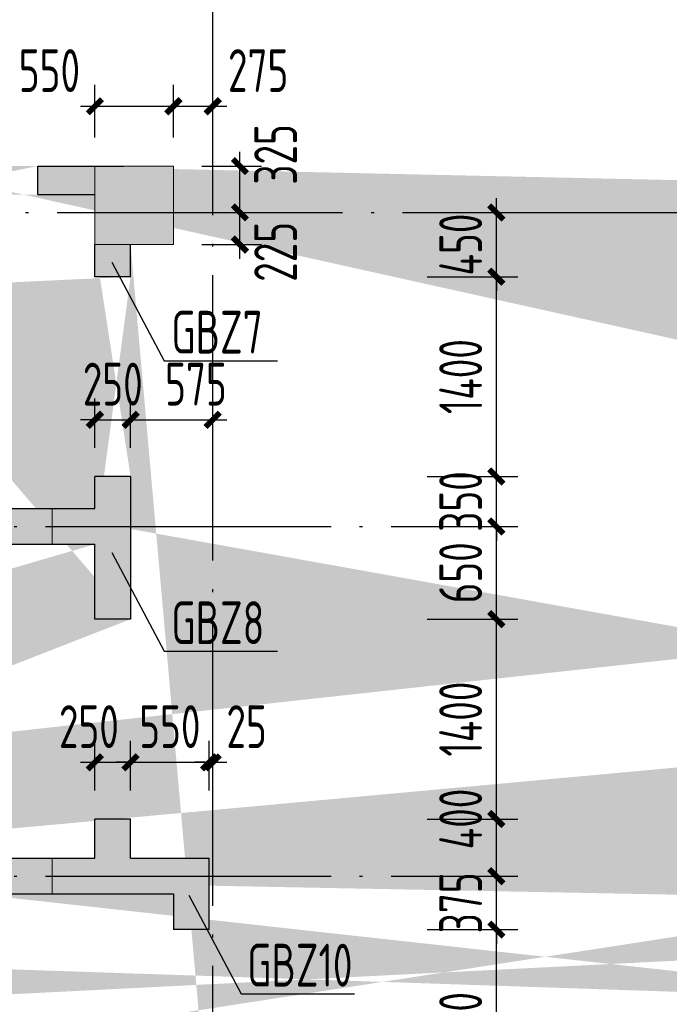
# Model space of a CAD drawing. Extents: x 200000 to 305984, y 78780 to 142585.
# Tile 15 of 25: x 254529 to 259078, y 119134 to 126033. Entities that reach past the tile are written whole.
import ezdxf

# ---------------------------------------------------------------- set-up
doc = ezdxf.new("R2010")
doc.units = 0
doc.header["$LTSCALE"] = 1000
doc.linetypes.add('DOTE', pattern=[2.42, 2, -0.2, 0.02, -0.2])
doc.layers.get('0').update_dxf_attribs({"linetype": 'CONTINUOUS'})
doc.layers.get('Defpoints').update_dxf_attribs({"linetype": 'CONTINUOUS'})
doc.layers.add('S-COLU', color=6, linetype='CONTINUOUS', lineweight=0, transparency=0.54)
for name, color, linetype in [('S-COLU_DE_TEXT', 7, 'CONTINUOUS'), ('S-COLU_HATCH', 254, 'CONTINUOUS'), ('S-DOTE', 253, 'DOTE'), ('S-PUB_DIM', 3, 'CONTINUOUS'), ('S-TEXT', 7, 'CONTINUOUS'), ('S-WALL', 2, 'CONTINUOUS'), ('S-WALL_HATCH', 252, 'CONTINUOUS')]:
    doc.layers.add(name, color=color, linetype=linetype)
doc.layers.add('S-COLU_TH', color=6, linetype='CONTINUOUS', lineweight=0)
doc.styles.add('TSSD_DIMENSION_T3', font='tssdeng.shx', dxfattribs={"width": 0.7, "bigfont": 'Tssdchn.shx'})
doc.styles.add('TSSD_Rein', font='tssdeng.shx', dxfattribs={"width": 0.7, "bigfont": 'Tssdchn.shx'})
doc.dimstyles.new('TSSD_100_100&&100', dxfattribs={"dimtxt": 300, "dimasz": 100, "dimexe": 150, "dimexo": 200, "dimgap": 100, "dimtad": 1, "dimdec": 0, "dimzin": 0, "dimdsep": 46, "dimtxsty": 'TSSD_DIMENSION_T3', "dimblk": 'ARCHTICK', "dimcen": 0, "dimdle": 100, "dimclrt": 7, "dimadec": 0, "dimazin": 0, "dimtfac": 1, "dimtdec": 0, "dimtix": 1, "dimtmove": 2, "dimatfit": 3, "dimfxl": 10000, "dimtolj": 1, "dimtzin": 0, "dimarcsym": 0})

# ---------------------------------------------------------------- blocks, each defined once
blk = doc.blocks.new('A$C338D70EA')
at = {"layer": 'S-DOTE', "linetype": 'DOTE'}
for p, q in [((49450, 2250), (49450, 34114.7)), ((4800, 31309.5), (80450, 31309.5))]:
    blk.add_line(p, q, dxfattribs=at)
blk = doc.blocks.new('A$C1D0C3E71')
at = {"layer": 'S-COLU_HATCH'}
h = blk.add_hatch(color=256, dxfattribs=at)
h.paths.add_polyline_path([(43150, 24000), (43700, 24000), (43700, 24550), (43150, 24550)], flags=17)
edge = h.paths.add_edge_path()
edge.add_line((42750, 24350), (42750, 24550))
edge.add_line((41750, 24350), (41750, 24550))
edge.add_line((66400, 19075), (66150, 19075))
edge.add_line((66400, 22075), (66150, 22075))
edge.add_line((33500, 19075), (33250, 19075))
edge.add_line((33500, 22075), (33250, 22075))
edge.add_line((30300, 19075), (30050, 19075))
edge.add_line((30300, 22075), (30050, 22075))
edge.add_line((8150, 19075), (7900, 19075))
edge.add_line((8150, 22075), (7900, 22075))
edge.add_line((43400, 23775), (43400, 24000))
edge.add_line((43950, 17800), (43700, 17800))
edge.add_line((43700, 17200), (43700, 17800))
edge.add_line((43950, 17200), (43950, 17800))
edge.add_line((41350, 17800), (41100, 17800))
edge.add_line((41100, 17200), (41100, 17800))
edge.add_line((41350, 17200), (41350, 17800))
edge.add_line((33250, 22075), (33250, 24000))
edge.add_line((33250, 17200), (33250, 19075))
edge.add_line((33500, 22075), (33500, 24000))
edge.add_line((33500, 17200), (33500, 19075))
edge.add_line((30050, 22075), (30050, 24000))
edge.add_line((30050, 17200), (30050, 19075))
edge.add_line((30300, 22075), (30300, 24000))
edge.add_line((30300, 17200), (30300, 19075))
edge.add_line((7900, 22075), (7900, 24000))
edge.add_line((7900, 17200), (7900, 19075))
edge.add_line((8150, 22075), (8150, 24000))
edge.add_line((8150, 17200), (8150, 19075))
edge.add_line((1050, 16650), (1050, 16900))
edge.add_line((550, 16900), (1050, 16900))
edge.add_line((550, 16650), (1050, 16650))
edge.add_line((74300, 20350), (74050, 20350))
edge.add_line((74050, 20350), (74050, 24000))
edge.add_line((74300, 20350), (74300, 24000))
edge.add_line((74300, 17850), (74050, 17850))
edge.add_line((74050, 17200), (74050, 17850))
edge.add_line((74300, 17200), (74300, 17850))
edge.add_line((250, 20350), (250, 24000))
edge.add_line((250, 17200), (250, 17850))
edge.add_line((66700, 7650), (67800, 7650))
edge.add_line((66700, 7400), (67800, 7400))
edge.add_line((44250, 7350), (45275, 7350))
edge.add_line((44250, 7100), (45275, 7100))
edge.add_line((550, 7650), (1650, 7650))
edge.add_line((550, 7400), (1650, 7400))
edge.add_line((74300, 9425), (74050, 9425))
edge.add_line((74050, 7650), (74050, 9425))
edge.add_line((74300, 7650), (74300, 9425))
edge.add_line((66150, 7650), (66150, 9425))
edge.add_line((66400, 7650), (66400, 9425))
edge.add_line((7900, 7650), (7900, 9425))
edge.add_line((8150, 7650), (8150, 9425))
edge.add_line((250, 7650), (250, 9425))
edge.add_line((66150, 9425), (66400, 9425))
edge.add_line((44000, 9425), (44250, 9425))
edge.add_line((30050, 9425), (30300, 9425))
edge.add_line((7900, 9425), (8150, 9425))
edge.add_line((72650, 7400), (72650, 7650))
edge.add_line((67800, 7650), (67800, 7400))
edge.add_line((45275, 7350), (45275, 7100))
edge.add_line((29025, 7100), (29025, 7350))
edge.add_line((6500, 7400), (6500, 7650))
edge.add_line((1650, 7650), (1650, 7400))
edge.add_line((72650, 7650), (73750, 7650))
edge.add_line((72650, 7400), (73750, 7400))
edge.add_line((29025, 7350), (30050, 7350))
edge.add_line((29025, 7100), (30050, 7100))
edge.add_line((6500, 7650), (7600, 7650))
edge.add_line((6500, 7400), (7600, 7400))
edge.add_line((43400, 21375), (43150, 21375))
edge.add_line((43150, 21375), (43150, 21900))
edge.add_line((41350, 21375), (41100, 21375))
edge.add_line((41350, 21375), (41350, 21900))
edge.add_line((41349, 22150), (43150, 22150))
edge.add_line((41349, 21900), (43150, 21900))
edge.add_line((43400, 23775), (43150, 23775))
edge.add_line((43150, 23775), (43150, 24000))
edge.add_line((43400, 22375), (43150, 22375))
edge.add_line((43150, 22150), (43150, 22375))
edge.add_line((43400, 22375), (43400, 21375))
edge.add_line((41350, 23775), (41100, 23775))
edge.add_line((41100, 23775), (41100, 24000))
edge.add_line((41350, 23775), (41350, 24000))
edge.add_line((41350, 22375), (41100, 22375))
edge.add_line((41100, 22375), (41100, 21375))
edge.add_line((41350, 22150), (41350, 22375))
edge.add_line((73250, 16650), (73250, 16900))
edge.add_line((73250, 16900), (73750, 16900))
edge.add_line((73250, 16650), (73750, 16650))
edge.add_line((73250, 24000), (73250, 24250))
edge.add_line((73250, 24250), (73750, 24250))
edge.add_line((73250, 24000), (73750, 24000))
edge.add_line((6600, 16650), (6600, 16900))
edge.add_line((6600, 16900), (7600, 16900))
edge.add_line((6600, 16650), (7600, 16650))
edge.add_line((6600, 24000), (6600, 24250))
edge.add_line((6600, 24250), (7600, 24250))
edge.add_line((6600, 24000), (7600, 24000))
edge.add_line((44000, 7650), (44000, 9425))
edge.add_line((44250, 7650), (44250, 9425))
edge.add_line((30050, 7650), (30050, 9425))
edge.add_line((30300, 7650), (30300, 9425))
edge.add_line((67700, 24000), (67700, 24250))
edge.add_line((66700, 24250), (67700, 24250))
edge.add_line((66700, 24000), (67700, 24000))
edge.add_line((42750, 24550), (43350, 24550))
edge.add_line((41350, 24550), (41750, 24550))
edge.add_line((42750, 24350), (43150, 24350))
edge.add_line((41350, 24350), (41750, 24350))
edge.add_line((32525, 24300), (32525, 24550))
edge.add_line((32525, 24550), (32950, 24550))
edge.add_line((32525, 24300), (32950, 24300))
edge.add_line((31025, 24300), (31025, 24550))
edge.add_line((30600, 24550), (31025, 24550))
edge.add_line((30600, 24300), (31025, 24300))
edge.add_line((1050, 24000), (1050, 24250))
edge.add_line((550, 24250), (1050, 24250))
edge.add_line((550, 24000), (1050, 24000))
edge.add_line((67700, 16650), (67700, 16900))
edge.add_line((66700, 16900), (67700, 16900))
edge.add_line((66700, 16650), (67700, 16650))
edge.add_line((42500, 16650), (42500, 16900))
edge.add_line((41350, 16900), (42500, 16900))
edge.add_line((41350, 16650), (42500, 16650))
edge.add_line((32525, 16650), (32525, 16900))
edge.add_line((32525, 16900), (32950, 16900))
edge.add_line((32525, 16650), (32950, 16650))
edge.add_line((31025, 16650), (31025, 16900))
edge.add_line((30600, 16900), (31025, 16900))
edge.add_line((30600, 16650), (31025, 16650))
edge.add_line((66150, 22075), (66150, 24000))
edge.add_line((66150, 17200), (66150, 19075))
edge.add_line((66400, 22075), (66400, 24000))
edge.add_line((66400, 17200), (66400, 19075))
edge.add_line((250, 20350), (0, 20350))
edge.add_line((0, 20350), (0, 24000))
edge.add_line((250, 17850), (0, 17850))
edge.add_line((0, 17200), (0, 17850))
edge.add_line((250, 9425), (0, 9425))
edge.add_line((0, 7650), (0, 9425))
at = {"layer": 'S-WALL_HATCH'}
for points in [[(43150, 24550), (42750, 24550), (42750, 24350), (43150, 24350)], [(43400, 24000), (43150, 24000), (43150, 23775), (43400, 23775)], [(43400, 22375), (43150, 22375), (43150, 22150), (41350, 22150), (41350, 22375), (41100, 22375), (41100, 21375), (41350, 21375), (41350, 21900), (43150, 21900), (43150, 21375), (43400, 21375)]]:
    blk.add_hatch(color=256, dxfattribs=at).paths.add_polyline_path(points)
blk.add_hatch(color=256, dxfattribs=at).paths.add_polyline_path([(43950, 19200.1), (43950, 19700), (43400, 19700), (43400, 19975), (43150, 19975), (43150, 19700), (41350, 19700), (41350, 19975), (41100, 19975), (41100, 19200.1), (41350, 19200.1), (41350, 19450), (43700, 19450), (43700, 19200.1)], flags=17)
at = {"layer": 'S-COLU'}
blk.add_lwpolyline([(43150, 24000), (43700, 24000), (43700, 24550), (43150, 24550)], close=True, dxfattribs=at)
at = {"layer": 'S-WALL'}
for p, q in [((42750, 24550), (43350, 24550)), ((42750, 24350), (43150, 24350)), ((43150, 23775), (43150, 24000)), ((43400, 23775), (43400, 24000)), ((43400, 23775), (43150, 23775)), ((43150, 22150), (43150, 22375)), ((43400, 22375), (43150, 22375)), ((43400, 22375), (43400, 21375)), ((41349, 22150), (43150, 22150)), ((41349, 21900), (43150, 21900)), ((43150, 21375), (43150, 21900)), ((43400, 21375), (43150, 21375)), ((43150, 19700), (43150, 19975)), ((43400, 19975), (43150, 19975)), ((43400, 19700), (43400, 19975)), ((41350, 19700), (43150, 19700)), ((43400, 19700), (43950, 19700)), ((43950, 19200.1), (43950, 19700)), ((41350, 19450), (43700, 19450)), ((43700, 19450), (43700, 19200.1)), ((43950, 19200.1), (43700, 19200.1))]:
    blk.add_line(p, q, dxfattribs=at)
blk.add_lwpolyline([(42750, 24350), (42750, 24550)], dxfattribs=at)
blk = doc.blocks.new('A$C100C3D72')
at = {"layer": 'S-DOTE', "linetype": 'DOTE'}
for points in [[(37209, 15973.1), (42331.4, 15973.1)], [(37209, 13523.1), (42331.4, 13523.1)]]:
    blk.add_lwpolyline(points, dxfattribs=at)
blk = doc.blocks.new('_ArchTick')
at = {"color": 0, "linetype": 'ByBlock', "const_width": 0.4}
blk.add_lwpolyline([(-0.5, -0.5), (0.5, 0.5)], dxfattribs=at)
blk = doc.blocks.new('*D85')
at = {"layer": 'Defpoints', "color": 0, "transparency": 16777216}
for p in [(48016.3, 23384.6), (48701.6, 23384.6), (48016.3, 21984.5)]:
    blk.add_point(p, dxfattribs=at)
at = {"layer": 'S-PUB_DIM', "color": 0, "lineweight": -2, "transparency": 16777216}
for p, q in [((48701.6, 21884.5), (48701.6, 23484.6)), ((48216.3, 23384.6), (48851.6, 23384.6)), ((48216.3, 21984.5), (48851.6, 21984.5))]:
    blk.add_line(p, q, dxfattribs=at)
at = {"layer": 'S-PUB_DIM', "color": 0, "lineweight": -2, "transparency": 16777216, "xscale": 100, "yscale": 100, "zscale": 100}
for p, rotation in [((48701.6, 23384.6), 90), ((48701.6, 21984.5), 270)]:
    blk.add_blockref('_ArchTick', p, dxfattribs=dict(at, rotation=rotation))
at = {"layer": 'S-PUB_DIM', "color": 7, "transparency": 16777216, "insert": (48451.6, 22684.6), "char_height": 300, "attachment_point": 5, "rotation": 90, "style": 'TSSD_DIMENSION_T3'}
blk.add_mtext('\\A1;1400', dxfattribs=at)
blk = doc.blocks.new('*D86')
at = {"layer": 'Defpoints', "color": 0, "transparency": 16777216}
for p in [(48016.3, 23759.5), (48701.6, 23759.5), (48016.3, 23384.6)]:
    blk.add_point(p, dxfattribs=at)
at = {"layer": 'S-PUB_DIM', "color": 0, "lineweight": -2, "transparency": 16777216}
for p, q in [((48701.6, 23759.5), (48701.6, 23859.5)), ((48216.3, 23759.5), (48851.6, 23759.5)), ((48701.6, 23384.6), (48701.6, 23759.5)), ((48216.3, 23384.6), (48851.6, 23384.6)), ((48701.6, 23384.6), (48701.6, 23284.6))]:
    blk.add_line(p, q, dxfattribs=at)
at = {"layer": 'S-PUB_DIM', "color": 0, "lineweight": -2, "transparency": 16777216, "xscale": 100, "yscale": 100, "zscale": 100}
for p, rotation in [((48701.6, 23759.5), 270), ((48701.6, 23384.6), 90)]:
    blk.add_blockref('_ArchTick', p, dxfattribs=dict(at, rotation=rotation))
at = {"layer": 'S-PUB_DIM', "color": 7, "transparency": 16777216, "insert": (48451.6, 23572.1), "char_height": 300, "attachment_point": 5, "rotation": 90, "style": 'TSSD_DIMENSION_T3'}
blk.add_mtext('\\A1;375', dxfattribs=at)
blk = doc.blocks.new('*D87')
at = {"layer": 'Defpoints', "color": 0, "transparency": 16777216}
for p in [(48016.3, 24159.5), (48701.6, 24159.5), (48016.3, 23759.5)]:
    blk.add_point(p, dxfattribs=at)
at = {"layer": 'S-PUB_DIM', "color": 0, "lineweight": -2, "transparency": 16777216}
for p, q in [((48701.6, 23659.5), (48701.6, 24259.5)), ((48216.3, 24159.5), (48851.6, 24159.5)), ((48216.3, 23759.5), (48851.6, 23759.5))]:
    blk.add_line(p, q, dxfattribs=at)
at = {"layer": 'S-PUB_DIM', "color": 0, "lineweight": -2, "transparency": 16777216, "xscale": 100, "yscale": 100, "zscale": 100}
for p, rotation in [((48701.6, 24159.5), 90), ((48701.6, 23759.5), 270)]:
    blk.add_blockref('_ArchTick', p, dxfattribs=dict(at, rotation=rotation))
at = {"layer": 'S-PUB_DIM', "color": 7, "transparency": 16777216, "insert": (48451.6, 24159.5), "char_height": 300, "attachment_point": 5, "rotation": 90, "style": 'TSSD_DIMENSION_T3'}
blk.add_mtext('\\A1;400', dxfattribs=at)
blk = doc.blocks.new('*D88')
at = {"layer": 'Defpoints', "color": 0, "transparency": 16777216}
for p in [(48016.3, 25559.5), (48701.6, 25559.5), (48016.3, 24159.5)]:
    blk.add_point(p, dxfattribs=at)
at = {"layer": 'S-PUB_DIM', "color": 0, "lineweight": -2, "transparency": 16777216}
for p, q in [((48701.6, 24059.5), (48701.6, 25659.5)), ((48216.3, 25559.5), (48851.6, 25559.5)), ((48216.3, 24159.5), (48851.6, 24159.5))]:
    blk.add_line(p, q, dxfattribs=at)
at = {"layer": 'S-PUB_DIM', "color": 0, "lineweight": -2, "transparency": 16777216, "xscale": 100, "yscale": 100, "zscale": 100}
for p, rotation in [((48701.6, 25559.5), 90), ((48701.6, 24159.5), 270)]:
    blk.add_blockref('_ArchTick', p, dxfattribs=dict(at, rotation=rotation))
at = {"layer": 'S-PUB_DIM', "color": 7, "transparency": 16777216, "insert": (48451.6, 24859.5), "char_height": 300, "attachment_point": 5, "rotation": 90, "style": 'TSSD_DIMENSION_T3'}
blk.add_mtext('\\A1;1400', dxfattribs=at)
blk = doc.blocks.new('*D89')
at = {"layer": 'Defpoints', "color": 0, "transparency": 16777216}
for p in [(48016.3, 26209.5), (48701.6, 26209.5), (48016.3, 25559.5)]:
    blk.add_point(p, dxfattribs=at)
at = {"layer": 'S-PUB_DIM', "color": 0, "lineweight": -2, "transparency": 16777216}
for p, q in [((48701.6, 25459.5), (48701.6, 26309.5)), ((48216.3, 26209.5), (48851.6, 26209.5)), ((48216.3, 25559.5), (48851.6, 25559.5))]:
    blk.add_line(p, q, dxfattribs=at)
at = {"layer": 'S-PUB_DIM', "color": 0, "lineweight": -2, "transparency": 16777216, "xscale": 100, "yscale": 100, "zscale": 100}
for p, rotation in [((48701.6, 26209.5), 90), ((48701.6, 25559.5), 270)]:
    blk.add_blockref('_ArchTick', p, dxfattribs=dict(at, rotation=rotation))
at = {"layer": 'S-PUB_DIM', "color": 7, "transparency": 16777216, "insert": (48451.6, 25884.5), "char_height": 300, "attachment_point": 5, "rotation": 90, "style": 'TSSD_DIMENSION_T3'}
blk.add_mtext('\\A1;650', dxfattribs=at)
blk = doc.blocks.new('*D90')
at = {"layer": 'Defpoints', "color": 0, "transparency": 16777216}
for p in [(48016.3, 26559.5), (48701.6, 26559.5), (48016.3, 26209.5)]:
    blk.add_point(p, dxfattribs=at)
at = {"layer": 'S-PUB_DIM', "color": 0, "lineweight": -2, "transparency": 16777216}
for p, q in [((48701.6, 26559.5), (48701.6, 26659.5)), ((48216.3, 26559.5), (48851.6, 26559.5)), ((48701.6, 26209.5), (48701.6, 26559.5)), ((48216.3, 26209.5), (48851.6, 26209.5)), ((48701.6, 26209.5), (48701.6, 26109.5))]:
    blk.add_line(p, q, dxfattribs=at)
at = {"layer": 'S-PUB_DIM', "color": 0, "lineweight": -2, "transparency": 16777216, "xscale": 100, "yscale": 100, "zscale": 100}
for p, rotation in [((48701.6, 26559.5), 270), ((48701.6, 26209.5), 90)]:
    blk.add_blockref('_ArchTick', p, dxfattribs=dict(at, rotation=rotation))
at = {"layer": 'S-PUB_DIM', "color": 7, "transparency": 16777216, "insert": (48451.6, 26384.5), "char_height": 300, "attachment_point": 5, "rotation": 90, "style": 'TSSD_DIMENSION_T3'}
blk.add_mtext('\\A1;350', dxfattribs=at)
blk = doc.blocks.new('*D91')
at = {"layer": 'Defpoints', "color": 0, "transparency": 16777216}
for p in [(48016.3, 27959.5), (48701.6, 27959.5), (48016.3, 26559.5)]:
    blk.add_point(p, dxfattribs=at)
at = {"layer": 'S-PUB_DIM', "color": 0, "lineweight": -2, "transparency": 16777216}
for p, q in [((48701.6, 26459.5), (48701.6, 28059.5)), ((48216.3, 27959.5), (48851.6, 27959.5)), ((48216.3, 26559.5), (48851.6, 26559.5))]:
    blk.add_line(p, q, dxfattribs=at)
at = {"layer": 'S-PUB_DIM', "color": 0, "lineweight": -2, "transparency": 16777216, "xscale": 100, "yscale": 100, "zscale": 100}
for p, rotation in [((48701.6, 27959.5), 90), ((48701.6, 26559.5), 270)]:
    blk.add_blockref('_ArchTick', p, dxfattribs=dict(at, rotation=rotation))
at = {"layer": 'S-PUB_DIM', "color": 7, "transparency": 16777216, "insert": (48451.6, 27259.5), "char_height": 300, "attachment_point": 5, "rotation": 90, "style": 'TSSD_DIMENSION_T3'}
blk.add_mtext('\\A1;1400', dxfattribs=at)
blk = doc.blocks.new('*D92')
at = {"layer": 'Defpoints', "color": 0, "transparency": 16777216}
for p in [(48016.3, 28409.5), (48701.6, 28409.5), (48016.3, 27959.5)]:
    blk.add_point(p, dxfattribs=at)
at = {"layer": 'S-PUB_DIM', "color": 0, "lineweight": -2, "transparency": 16777216}
for p, q in [((48701.6, 28409.5), (48701.6, 28509.5)), ((48216.3, 28409.5), (48851.6, 28409.5)), ((48701.6, 27959.5), (48701.6, 28409.5)), ((48216.3, 27959.5), (48851.6, 27959.5)), ((48701.6, 27959.5), (48701.6, 27859.5))]:
    blk.add_line(p, q, dxfattribs=at)
at = {"layer": 'S-PUB_DIM', "color": 0, "lineweight": -2, "transparency": 16777216, "xscale": 100, "yscale": 100, "zscale": 100}
for p, rotation in [((48701.6, 28409.5), 270), ((48701.6, 27959.5), 90)]:
    blk.add_blockref('_ArchTick', p, dxfattribs=dict(at, rotation=rotation))
at = {"layer": 'S-PUB_DIM', "color": 7, "transparency": 16777216, "insert": (48451.6, 28184.5), "char_height": 300, "attachment_point": 5, "rotation": 90, "style": 'TSSD_DIMENSION_T3'}
blk.add_mtext('\\A1;450', dxfattribs=at)
blk = doc.blocks.new('*D147')
at = {"layer": 'Defpoints', "color": 0, "transparency": 16777216}
for p in [(46440.4, 29153.6), (45890.4, 28734.5), (46440.4, 28734.5)]:
    blk.add_point(p, dxfattribs=at)
at = {"layer": 'S-PUB_DIM', "color": 0, "lineweight": -2, "transparency": 16777216}
for p, q in [((45890.4, 28934.5), (45890.4, 29303.6)), ((46440.4, 28934.5), (46440.4, 29303.6)), ((45790.4, 29153.6), (46540.4, 29153.6))]:
    blk.add_line(p, q, dxfattribs=at)
at = {"layer": 'S-PUB_DIM', "color": 0, "lineweight": -2, "transparency": 16777216, "xscale": 100, "yscale": 100, "zscale": 100, "rotation": 180}
blk.add_blockref('_ArchTick', (45890.4, 29153.6), dxfattribs=at)
at = {"layer": 'S-PUB_DIM', "color": 0, "lineweight": -2, "transparency": 16777216, "xscale": 100, "yscale": 100, "zscale": 100}
blk.add_blockref('_ArchTick', (46440.4, 29153.6), dxfattribs=at)
at = {"layer": 'S-PUB_DIM', "color": 7, "transparency": 16777216, "insert": (45572.3, 29403.6), "char_height": 300, "attachment_point": 5, "style": 'TSSD_DIMENSION_T3'}
blk.add_mtext('\\A1;550', dxfattribs=at)
blk = doc.blocks.new('*D148')
at = {"layer": 'Defpoints', "color": 0, "transparency": 16777216}
for p in [(46715.4, 29153.6), (46440.4, 28734.5), (46715.4, 28734.5)]:
    blk.add_point(p, dxfattribs=at)
at = {"layer": 'S-PUB_DIM', "color": 0, "lineweight": -2, "transparency": 16777216}
for p, q in [((46440.4, 28934.5), (46440.4, 29303.6)), ((46715.4, 28934.5), (46715.4, 29303.6)), ((46340.4, 29153.6), (46815.4, 29153.6))]:
    blk.add_line(p, q, dxfattribs=at)
at = {"layer": 'S-PUB_DIM', "color": 0, "lineweight": -2, "transparency": 16777216, "xscale": 100, "yscale": 100, "zscale": 100, "rotation": 180}
blk.add_blockref('_ArchTick', (46440.4, 29153.6), dxfattribs=at)
at = {"layer": 'S-PUB_DIM', "color": 0, "lineweight": -2, "transparency": 16777216, "xscale": 100, "yscale": 100, "zscale": 100}
blk.add_blockref('_ArchTick', (46715.4, 29153.6), dxfattribs=at)
at = {"layer": 'S-PUB_DIM', "color": 7, "transparency": 16777216, "insert": (47033.5, 29403.6), "char_height": 300, "attachment_point": 5, "style": 'TSSD_DIMENSION_T3'}
blk.add_mtext('\\A1;275', dxfattribs=at)
blk = doc.blocks.new('*D149')
at = {"layer": 'Defpoints', "color": 0, "transparency": 16777216}
for p in [(46440.4, 28409.5), (46906, 28409.5), (46440.4, 28184.5)]:
    blk.add_point(p, dxfattribs=at)
at = {"layer": 'S-PUB_DIM', "color": 0, "lineweight": -2, "transparency": 16777216}
for p, q in [((46906, 28084.5), (46906, 28509.5)), ((46640.4, 28409.5), (47056, 28409.5)), ((46640.4, 28184.5), (47056, 28184.5))]:
    blk.add_line(p, q, dxfattribs=at)
at = {"layer": 'S-PUB_DIM', "color": 0, "lineweight": -2, "transparency": 16777216, "xscale": 100, "yscale": 100, "zscale": 100}
for p, rotation in [((46906, 28409.5), 90), ((46906, 28184.5), 270)]:
    blk.add_blockref('_ArchTick', p, dxfattribs=dict(at, rotation=rotation))
at = {"layer": 'S-PUB_DIM', "color": 7, "transparency": 16777216, "insert": (47156, 28133.5), "char_height": 300, "attachment_point": 5, "rotation": 90, "style": 'TSSD_DIMENSION_T3'}
blk.add_mtext('\\A1;225', dxfattribs=at)
blk = doc.blocks.new('*D150')
at = {"layer": 'Defpoints', "color": 0, "transparency": 16777216}
for p in [(46440.4, 28734.5), (46906, 28734.5), (46440.4, 28409.5)]:
    blk.add_point(p, dxfattribs=at)
at = {"layer": 'S-PUB_DIM', "color": 0, "lineweight": -2, "transparency": 16777216}
for p, q in [((46906, 28309.5), (46906, 28834.5)), ((46640.4, 28734.5), (47056, 28734.5)), ((46640.4, 28409.5), (47056, 28409.5))]:
    blk.add_line(p, q, dxfattribs=at)
at = {"layer": 'S-PUB_DIM', "color": 0, "lineweight": -2, "transparency": 16777216, "xscale": 100, "yscale": 100, "zscale": 100}
for p, rotation in [((46906, 28734.5), 90), ((46906, 28409.5), 270)]:
    blk.add_blockref('_ArchTick', p, dxfattribs=dict(at, rotation=rotation))
at = {"layer": 'S-PUB_DIM', "color": 7, "transparency": 16777216, "insert": (47156, 28816.4), "char_height": 300, "attachment_point": 5, "rotation": 90, "style": 'TSSD_DIMENSION_T3'}
blk.add_mtext('\\A1;325', dxfattribs=at)
blk = doc.blocks.new('*D347')
at = {"layer": 'Defpoints', "color": 0, "transparency": 16777216}
for p in [(46715.4, 24556.6), (46690.4, 24159.5), (46715.4, 24159.5)]:
    blk.add_point(p, dxfattribs=at)
at = {"layer": 'S-PUB_DIM', "color": 0, "lineweight": -2, "transparency": 16777216}
for p, q in [((46690.4, 24359.5), (46690.4, 24706.6)), ((46715.4, 24359.5), (46715.4, 24706.6)), ((46690.4, 24556.6), (46590.4, 24556.6)), ((46690.4, 24556.6), (46715.4, 24556.6)), ((46715.4, 24556.6), (46815.4, 24556.6))]:
    blk.add_line(p, q, dxfattribs=at)
at = {"layer": 'S-PUB_DIM', "color": 0, "lineweight": -2, "transparency": 16777216, "xscale": 100, "yscale": 100, "zscale": 100}
blk.add_blockref('_ArchTick', (46690.4, 24556.6), dxfattribs=at)
at = {"layer": 'S-PUB_DIM', "color": 0, "lineweight": -2, "transparency": 16777216, "xscale": 100, "yscale": 100, "zscale": 100, "rotation": 180}
blk.add_blockref('_ArchTick', (46715.4, 24556.6), dxfattribs=at)
at = {"layer": 'S-PUB_DIM', "color": 7, "transparency": 16777216, "insert": (46952.7, 24806.6), "char_height": 300, "attachment_point": 5, "style": 'TSSD_DIMENSION_T3'}
blk.add_mtext('\\A1;25', dxfattribs=at)
blk = doc.blocks.new('*D348')
at = {"layer": 'Defpoints', "color": 0, "transparency": 16777216}
for p in [(46690.4, 24556.6), (46140.4, 24159.5), (46690.4, 24159.5)]:
    blk.add_point(p, dxfattribs=at)
at = {"layer": 'S-PUB_DIM', "color": 0, "lineweight": -2, "transparency": 16777216}
for p, q in [((46140.4, 24359.5), (46140.4, 24706.6)), ((46690.4, 24359.5), (46690.4, 24706.6)), ((46140.4, 24556.6), (46040.4, 24556.6)), ((46140.4, 24556.6), (46690.4, 24556.6)), ((46690.4, 24556.6), (46790.4, 24556.6))]:
    blk.add_line(p, q, dxfattribs=at)
at = {"layer": 'S-PUB_DIM', "color": 0, "lineweight": -2, "transparency": 16777216, "xscale": 100, "yscale": 100, "zscale": 100}
blk.add_blockref('_ArchTick', (46140.4, 24556.6), dxfattribs=at)
at = {"layer": 'S-PUB_DIM', "color": 0, "lineweight": -2, "transparency": 16777216, "xscale": 100, "yscale": 100, "zscale": 100, "rotation": 180}
blk.add_blockref('_ArchTick', (46690.4, 24556.6), dxfattribs=at)
at = {"layer": 'S-PUB_DIM', "color": 7, "transparency": 16777216, "insert": (46415.4, 24806.6), "char_height": 300, "attachment_point": 5, "style": 'TSSD_DIMENSION_T3'}
blk.add_mtext('\\A1;550', dxfattribs=at)
blk = doc.blocks.new('*D349')
at = {"layer": 'Defpoints', "color": 0, "transparency": 16777216}
for p in [(46140.4, 24556.6), (45890.4, 24159.5), (46140.4, 24159.5)]:
    blk.add_point(p, dxfattribs=at)
at = {"layer": 'S-PUB_DIM', "color": 0, "lineweight": -2, "transparency": 16777216}
for p, q in [((45890.4, 24359.5), (45890.4, 24706.6)), ((46140.4, 24359.5), (46140.4, 24706.6)), ((45790.4, 24556.6), (46240.4, 24556.6))]:
    blk.add_line(p, q, dxfattribs=at)
at = {"layer": 'S-PUB_DIM', "color": 0, "lineweight": -2, "transparency": 16777216, "xscale": 100, "yscale": 100, "zscale": 100, "rotation": 180}
blk.add_blockref('_ArchTick', (45890.4, 24556.6), dxfattribs=at)
at = {"layer": 'S-PUB_DIM', "color": 0, "lineweight": -2, "transparency": 16777216, "xscale": 100, "yscale": 100, "zscale": 100}
blk.add_blockref('_ArchTick', (46140.4, 24556.6), dxfattribs=at)
at = {"layer": 'S-PUB_DIM', "color": 7, "transparency": 16777216, "insert": (45848.5, 24806.6), "char_height": 300, "attachment_point": 5, "style": 'TSSD_DIMENSION_T3'}
blk.add_mtext('\\A1;250', dxfattribs=at)
blk = doc.blocks.new('*D352')
at = {"layer": 'Defpoints', "color": 0, "transparency": 16777216}
for p in [(46715.4, 26956.6), (46140.4, 26559.5), (46715.4, 26559.5)]:
    blk.add_point(p, dxfattribs=at)
at = {"layer": 'S-PUB_DIM', "color": 0, "lineweight": -2, "transparency": 16777216}
for p, q in [((46140.4, 26759.5), (46140.4, 27106.6)), ((46715.4, 26759.5), (46715.4, 27106.6)), ((46040.4, 26956.6), (46815.4, 26956.6))]:
    blk.add_line(p, q, dxfattribs=at)
at = {"layer": 'S-PUB_DIM', "color": 0, "lineweight": -2, "transparency": 16777216, "xscale": 100, "yscale": 100, "zscale": 100, "rotation": 180}
blk.add_blockref('_ArchTick', (46140.4, 26956.6), dxfattribs=at)
at = {"layer": 'S-PUB_DIM', "color": 0, "lineweight": -2, "transparency": 16777216, "xscale": 100, "yscale": 100, "zscale": 100}
blk.add_blockref('_ArchTick', (46715.4, 26956.6), dxfattribs=at)
at = {"layer": 'S-PUB_DIM', "color": 7, "transparency": 16777216, "insert": (46598.1, 27206.6), "char_height": 300, "attachment_point": 5, "style": 'TSSD_DIMENSION_T3'}
blk.add_mtext('\\A1;575', dxfattribs=at)
blk = doc.blocks.new('*D353')
at = {"layer": 'Defpoints', "color": 0, "transparency": 16777216}
for p in [(46140.4, 26956.6), (45890.4, 26559.5), (46140.4, 26559.5)]:
    blk.add_point(p, dxfattribs=at)
at = {"layer": 'S-PUB_DIM', "color": 0, "lineweight": -2, "transparency": 16777216}
for p, q in [((45890.4, 26759.5), (45890.4, 27106.6)), ((46140.4, 26759.5), (46140.4, 27106.6)), ((45890.4, 26956.6), (45790.4, 26956.6)), ((45890.4, 26956.6), (46140.4, 26956.6)), ((46140.4, 26956.6), (46240.4, 26956.6))]:
    blk.add_line(p, q, dxfattribs=at)
at = {"layer": 'S-PUB_DIM', "color": 0, "lineweight": -2, "transparency": 16777216, "xscale": 100, "yscale": 100, "zscale": 100}
blk.add_blockref('_ArchTick', (45890.4, 26956.6), dxfattribs=at)
at = {"layer": 'S-PUB_DIM', "color": 0, "lineweight": -2, "transparency": 16777216, "xscale": 100, "yscale": 100, "zscale": 100, "rotation": 180}
blk.add_blockref('_ArchTick', (46140.4, 26956.6), dxfattribs=at)
at = {"layer": 'S-PUB_DIM', "color": 7, "transparency": 16777216, "insert": (46015.4, 27206.6), "char_height": 300, "attachment_point": 5, "style": 'TSSD_DIMENSION_T3'}
blk.add_mtext('\\A1;250', dxfattribs=at)
blk = doc.blocks.new('A$C29EC7EF9')
at = {"layer": 'S-COLU_HATCH'}
for points in [[(43150, 17450), (42750, 17450), (42750, 17250), (43150, 17250), (43150, 16900), (43150, 16675), (43400, 16675), (43400, 16900), (43700, 16900), (43700, 17450)], [(43400, 14805.2), (43400, 15275), (43150, 15275), (43150, 15050), (42850, 15050), (42850, 14800), (43150, 14800), (43150, 14275), (43400, 14275)], [(43950, 12600), (43400, 12600), (43400, 12875), (43150, 12875), (43150, 12600), (42850, 12600), (42850, 12350), (43700, 12350), (43700, 12100.1), (43950, 12100.1)]]:
    blk.add_hatch(color=256, dxfattribs=at).paths.add_polyline_path(points)
at = {"layer": 'S-COLU_TH'}
for points in [[(43150, 17450), (42750, 17450), (42750, 17250), (43150, 17250), (43150, 16900), (43150, 16900), (43150, 16675), (43400, 16675), (43400, 16900), (43700, 16900), (43700, 17450)], [(43400, 14805.2), (43400, 15275), (43150, 15275), (43150, 15050), (42850, 15050), (42850, 14800), (43150, 14800), (43150, 14275), (43400, 14275)], [(43950, 12600), (43400, 12600), (43400, 12875), (43150, 12875), (43150, 12600), (42850, 12600), (42850, 12350), (43700, 12350), (43700, 12100.1), (43950, 12100.1)]]:
    blk.add_lwpolyline(points, close=True, dxfattribs=at)
blk = doc.blocks.new('A$C2D3F5EB5')
at = {"layer": 'S-PUB_DIM'}
for base, p1, p2, angle, picture, middle in [((46440.4, 29153.6), (45890.4, 28734.5), (46440.4, 28734.5), 0, '*D147', (45572.3, 29403.6)), ((46715.4, 29153.6), (46440.4, 28734.5), (46715.4, 28734.5), 0, '*D148', (47033.5, 29403.6)), ((46906, 28734.5), (46440.4, 28409.5), (46440.4, 28734.5), 90, '*D150', (47156, 28816.4)), ((46906, 28409.5), (46440.4, 28184.5), (46440.4, 28409.5), 90, '*D149', (47156, 28133.5)), ((46715.4, 26956.6), (46140.4, 26559.5), (46715.4, 26559.5), 360, '*D352', (46598.1, 27206.6)), ((46140.4, 24556.6), (45890.4, 24159.5), (46140.4, 24159.5), 360, '*D349', (45848.5, 24806.6)), ((46715.4, 24556.6), (46690.4, 24159.5), (46715.4, 24159.5), 0, '*D347', (46952.7, 24806.6)), ((48701.6, 24159.5), (48016.3, 23759.5), (48016.3, 24159.5), 90, '*D87', (48451.6, 24159.5))]:
    dim = blk.add_linear_dim(base=base, p1=p1, p2=p2, angle=angle, dimstyle='TSSD_100_100&&100', dxfattribs=at)
    dim.commit()
    dim.dimension.update_dxf_attribs({"geometry": picture, "text_midpoint": middle, "dimtype": 129})
for p1, p2, distance, picture, middle in [((48016.3, 27959.5), (48016.3, 28409.5), -685.3, '*D92', (48451.6, 28184.5)), ((48016.3, 26559.5), (48016.3, 27959.5), -685.3, '*D91', (48451.6, 27259.5)), ((45890.4, 26559.5), (46140.4, 26559.5), 397.1, '*D353', (46015.4, 27206.6)), ((48016.3, 26209.5), (48016.3, 26559.5), -685.3, '*D90', (48451.6, 26384.5)), ((48016.3, 25559.5), (48016.3, 26209.5), -685.3, '*D89', (48451.6, 25884.5)), ((48016.3, 24159.5), (48016.3, 25559.5), -685.3, '*D88', (48451.6, 24859.5)), ((46140.4, 24159.5), (46690.4, 24159.5), 397.1, '*D348', (46415.4, 24806.6)), ((48016.3, 23384.6), (48016.3, 23759.5), -685.3, '*D86', (48451.6, 23572.1)), ((48016.3, 21984.5), (48016.3, 23384.6), -685.3, '*D85', (48451.6, 22684.6))]:
    dim = blk.add_aligned_dim(p1=p1, p2=p2, distance=distance, dimstyle='TSSD_100_100&&100', dxfattribs=at)
    dim.commit()
    dim.dimension.update_dxf_attribs({"geometry": picture, "text_midpoint": middle})

msp = doc.modelspace()

# ---------------------------------------------------------------- linework, layer by layer
at = {"layer": 'S-COLU_DE_TEXT'}
for p, q in [((255175.3, 124335.5), (255541.4, 123644)), ((255175.3, 122299.6), (255541.4, 121608.1)), ((255714.4, 119900.2), (256080.5, 119208.6))]:
    msp.add_line(p, q, dxfattribs=at)
for points in [[(255541.4, 123644), (256333.5, 123644)], [(255541.4, 121608.1), (256333.5, 121608.1)], [(256080.5, 119208.6), (256872.5, 119208.6)]]:
    msp.add_lwpolyline(points, dxfattribs=at)

# ---------------------------------------------------------------- block references
at = {"layer": 'S-COLU_TH'}
for name, p in [('A$C100C3D72', (215080.7, 106509.7)), ('A$C29EC7EF9', (211905.7, 107557.8))]:
    msp.add_blockref(name, p, dxfattribs=at)
at = {"layer": 'S-PUB_DIM'}
msp.add_blockref('A$C2D3F5EB5', (209165.3, 96273.3), dxfattribs=at)
at = {"layer": 'S-TEXT', "linetype": 'ByBlock'}
msp.add_blockref('A$C338D70EA', (206430.6, 93373.3), dxfattribs=at)
at = {"layer": 'S-WALL'}
msp.add_blockref('A$C1D0C3E71', (211905.6, 100457.8), dxfattribs=at)

# ---------------------------------------------------------------- texts
at = {"layer": 'S-COLU_DE_TEXT', "style": 'TSSD_Rein', "width": 0.7}
for s, p in [('GBZ7', (255591.4, 123694)), ('GBZ8', (255591.4, 121658.1)), ('GBZ10', (256122.4, 119258.6))]:
    msp.add_text(s, height=300, dxfattribs=at).set_placement(p)

doc.saveas('drawing.dxf')
